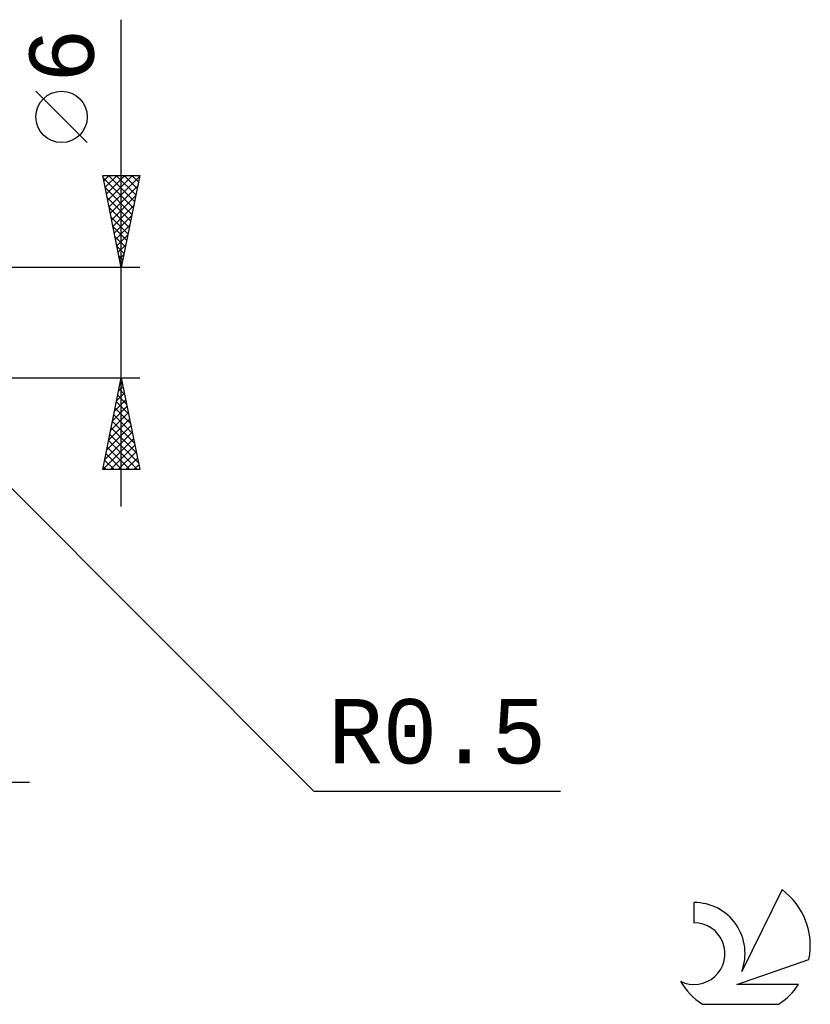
# Model space of a CAD drawing. Header units: millimetres. Extents: x -53 to 71, y -37 to 40.
# Tile 7 of 7: x 27 to 71, y -37 to 16. Entities that reach past the tile are written whole.
import ezdxf
from ezdxf.enums import TextEntityAlignment as Align

# ---------------------------------------------------------------- set-up
doc = ezdxf.new("R2010")
doc.units = ezdxf.units.MM
doc.header["$LTSCALE"] = 4.55
doc.layers.add('2', color=7, linetype='CONTINUOUS')
doc.layers.add('SK6', color=5, linetype='CONTINUOUS')
doc.styles.get("Standard").update_dxf_attribs({"font": 'Monospac821 BT'})

msp = doc.modelspace()

# ---------------------------------------------------------------- linework, layer by layer
at = {"layer": '2', "color": 7, "linetype": 'CONTINUOUS', "lineweight": 25}
for p, q in [((33, -10), (33, 16.475)), ((31.15, 9.787), (28.35, 12.588)), ((33, 3), (32, 8)), ((32, 8), (34, 8)), ((32.03, 7.851), (33.647, 6.234)), ((32.058, 7.712), (32.345, 8)), ((32.128, 7.359), (32.769, 8)), ((32.199, 7.005), (33.194, 8)), ((32.27, 6.652), (33.618, 8)), ((32.305, 8), (33.718, 6.588)), ((32.34, 6.298), (33.989, 7.947)), ((32.729, 8), (33.788, 6.941)), ((34, 8), (33, 3)), ((33.154, 8), (33.859, 7.295)), ((33.578, 8), (33.93, 7.648)), ((32.136, 7.321), (33.576, 5.88)), ((32.411, 5.945), (33.883, 7.417)), ((32.242, 6.79), (33.505, 5.527)), ((32.482, 5.591), (33.777, 6.887)), ((32.348, 6.26), (33.435, 5.173)), ((32.552, 5.238), (33.671, 6.356)), ((32.454, 5.73), (33.364, 4.82)), ((32.623, 4.884), (33.565, 5.826)), ((32.56, 5.199), (33.293, 4.466)), ((32.694, 4.53), (33.459, 5.296)), ((32.666, 4.669), (33.223, 4.113)), ((32.765, 4.177), (33.353, 4.765)), ((32.772, 4.139), (33.152, 3.759)), ((32.835, 3.823), (33.247, 4.235)), ((32.878, 3.608), (33.081, 3.406)), ((32.906, 3.47), (33.141, 3.705)), ((34, 3), (20.5, 3)), ((32.977, 3.116), (33.035, 3.174)), ((32.984, 3.078), (33.01, 3.052)), ((20.5, -3), (34, -3)), ((20.854, -2.854), (43.481, -25.481)), ((32, -8), (33, -3)), ((32.959, -3.203), (33.027, -3.136)), ((33, -3), (34, -8)), ((32.853, -3.734), (33.098, -3.489)), ((32.879, -3.605), (33.181, -3.907)), ((32.95, -3.251), (33.075, -3.377)), ((32.641, -4.794), (33.239, -4.196)), ((32.747, -4.264), (33.169, -3.843)), ((32.808, -3.958), (33.288, -4.438)), ((32.535, -5.325), (33.31, -4.55)), ((32.667, -4.665), (33.5, -5.498)), ((32.738, -4.312), (33.394, -4.968)), ((32.323, -6.385), (33.451, -5.257)), ((32.429, -5.855), (33.381, -4.903)), ((32.596, -5.019), (33.606, -6.029)), ((32.217, -6.916), (33.522, -5.61)), ((32.455, -5.726), (33.818, -7.089)), ((32.525, -5.373), (33.712, -6.559)), ((32.005, -7.976), (33.664, -6.318)), ((32.111, -7.446), (33.593, -5.964)), ((32.384, -6.08), (33.924, -7.62)), ((32.243, -6.787), (33.456, -8)), ((32.313, -6.433), (33.88, -8)), ((32.405, -8), (33.734, -6.671)), ((32.101, -7.494), (32.607, -8)), ((32.172, -7.14), (33.032, -8)), ((32.83, -8), (33.805, -7.025)), ((33.254, -8), (33.876, -7.378)), ((34, -8), (32, -8)), ((32.031, -7.847), (32.183, -8)), ((33.678, -8), (33.946, -7.732)), ((1, -25), (28, -25)), ((43.481, -25.481), (56.906, -25.481))]:
    msp.add_line(p, q, dxfattribs=at)
msp.add_circle((29.75, 11.188), 1.4, dxfattribs=at)
at = {"layer": 'SK6', "color": 5, "linetype": 'CONTINUOUS', "lineweight": 25}
for p, q in [((68.962, -30.844), (66.765, -35.301)), ((64.167, -31.548), (64.167, -32.651)), ((66.507, -36.002), (70.427, -34.641)), ((69.864, -36.002), (66.507, -36.002)), ((64.629, -37.084), (68.771, -37.084))]:
    msp.add_line(p, q, dxfattribs=at)
for centre, radius, start, end in [((66.7, -33.897), 3.8, 348.7239, 53.4691), ((64.189, -34.309), 2.76, 338.9379, 90.4446), ((64.178, -34.329), 1.677, 243.4215, 90.3602), ((66.7, -33.897), 3.8, 210.5484, 236.978), ((66.7, -33.897), 3.8, 303.022, 326.3732)]:
    msp.add_arc(centre, radius, start, end, dxfattribs=at)

# ---------------------------------------------------------------- texts
at = {"layer": '2', "color": 7, "linetype": 'CONTINUOUS', "lineweight": 25}
msp.add_text('6', height=3.5, rotation=90, dxfattribs=at).set_placement((31.5, 14.512), align=Align.CENTER)
msp.add_text('R0.5', height=3.5, dxfattribs=at).set_placement((50.193, -23.981), align=Align.CENTER)

doc.saveas('drawing.dxf')
